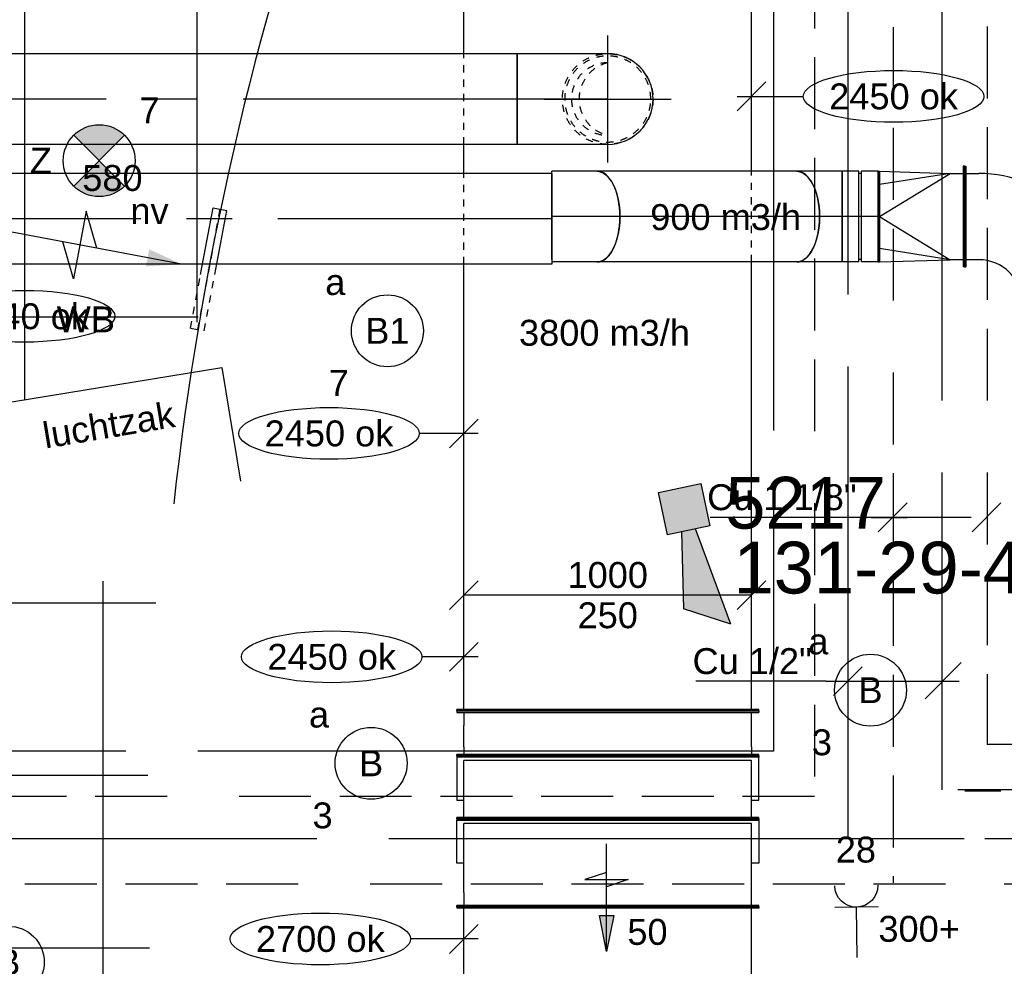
# Model space of a CAD drawing. Extents: x -132501 to 411300, y -42818 to 427495.
# Tile 103 of 256: x 33516 to 36939, y 24250 to 27539. Entities that reach past the tile are written whole.
import ezdxf
from ezdxf.enums import TextEntityAlignment as Align

# ---------------------------------------------------------------- set-up
doc = ezdxf.new("R2010")
doc.units = 0
doc.header["$LTSCALE"] = 50
for name, pattern in [('2322140', [45, 40, -5]), ('2322203', [45, 5, -2, 5, -2, 5, -2, 5, -2, 5, -2, 5, -5]), ('CENTER2', [28.575, 19.05, -3.175, 3.175, -3.175]), ('STREEPJES', [0.1, 0.05, -0.05])]:
    doc.linetypes.add(name, pattern=pattern)
doc.layers.get('0').update_dxf_attribs({"linetype": 'CONTINUOUS'})
for name, color, linetype in [('45 Plafond 2D arcering', 7, 'CONTINUOUS'), ('brandmeldserienummers', 1, 'CONTINUOUS'), ('EL6222--', 3, 'CONTINUOUS'), ('EL6311--', 3, 'CONTINUOUS'), ('EL6350--', 3, 'CONTINUOUS'), ('EL6511--', 3, 'CONTINUOUS'), ('WL524---', 90, 'CONTINUOUS'), ('WL5448--', 4, 'CONTINUOUS'), ('WL570---_RETOUR', 112, 'CONTINUOUS'), ('WL570---_RETOUR_HL', 8, 'CONTINUOUS'), ('WL570---_RETOUR_RST', 2, 'CONTINUOUS'), ('WL570---_RETOUR_RST_HL', 1, 'CONTINUOUS'), ('WL570---_TOEVOER', 3, 'CONTINUOUS'), ('WL570---_TOEVOER_HL', 8, 'CONTINUOUS'), ('WM5448--', 1, 'CONTINUOUS'), ('WM570---_RETOUR', 1, 'CONTINUOUS'), ('WM570---_RETOUR_PR', 1, 'CONTINUOUS'), ('WM570---_RETOUR_RST_PR', 1, 'CONTINUOUS'), ('WM570---_TOEVOER', 1, 'CONTINUOUS'), ('WM570---_TOEVOER_PR', 1, 'CONTINUOUS')]:
    doc.layers.add(name, color=color, linetype=linetype)
doc.styles.add('BURO-018', font='ARIAL.TTF', dxfattribs={"height": 63})

# ---------------------------------------------------------------- blocks, each defined once
blk = doc.blocks.new('E00028')
at = {"color": 0, "linetype": 'Continuous'}
for p, q in [((1.5, 11), (-1.5, 9.268)), ((1.5, 11), (0.5, 4)), ((-0.5, 4), (-1.5, 9.268)), ((-1.5, 4), (-1.5, 1)), ((1.5, 4), (-1.5, 4)), ((1.5, 1), (1.5, 4)), ((-1.5, 1), (1.5, 1))]:
    blk.add_line(p, q, dxfattribs=at)
for points in [[(-1.5, 9.268), (1.5, 11), (-0.5, 4), (0.5, 4)], [(-1.5, 4), (1.5, 4), (-1.5, 1), (1.5, 1)]]:
    blk.add_solid(points, dxfattribs=at)
at = {"color": 0, "linetype": 'Continuous', "style": 'BURO-018'}
blk.add_attdef('E_TEXT1', text='', height=1.8, dxfattribs=at).set_placement((0, 13.5), align=Align.MIDDLE)
at = {"color": 0, "linetype": 'Continuous', "style": 'BURO-018', "flags": 1}
blk.add_attdef('E_MATCODE', (0, 0), '', height=1.8, dxfattribs=at)
blk = doc.blocks.new('1115B3A')
at = {"color": 0, "linetype": 'Continuous'}
blk.add_circle((0, 0), 2.5, dxfattribs=at)
at = {"color": 0, "linetype": 'Continuous', "style": 'BURO-018'}
for tag, p in [('E_GKAST', (0, 8)), ('E_GROEP', (0, 5)), ('E_SGROEP', (4.5, 5)), ('E_ARMCODE', (0, 0)), ('E_SLET', (4.5, -1))]:
    blk.add_attdef(tag, text='', height=1.8, dxfattribs=at).set_placement(p, align=Align.MIDDLE)
blk = doc.blocks.new('E00018')
at = {"color": 0, "linetype": 'Continuous'}
for p, q in [((-1.768, -1.768), (1.768, 1.768)), ((1.768, -1.768), (-1.768, 1.768))]:
    blk.add_line(p, q, dxfattribs=at)
at = {"color": 0, "linetype": 'Continuous', "const_width": 2.5}
for points in [[(-0.884, 0.884, -0.198912), (0, 1.25, -0.198912), (0.884, 0.884, -1)], [(-0.884, -0.884, 0.198912), (0, -1.25, 0.198912), (0.884, -0.884, 1)]]:
    blk.add_lwpolyline(points, format="xyb", dxfattribs=at)
blk = doc.blocks.new('1115B3A-NO1')
at = {"color": 0, "linetype": 'Continuous'}
blk.add_circle((0, 0), 2.5, dxfattribs=at)
at = {"color": 0, "zscale": 50}
blk.add_blockref('E00018', (0, 0), dxfattribs=at)
at = {"color": 0, "linetype": 'Continuous', "style": 'BURO-018'}
for tag, p in [('E_GKAST', (0, 8)), ('E_GROEP', (0, 5)), ('E_SGROEP', (4.5, 5)), ('E_ARMCODE', (0, 0)), ('E_SLET', (4.5, -1))]:
    blk.add_attdef(tag, text='', height=1.8, dxfattribs=at).set_placement(p, align=Align.MIDDLE)
blk = doc.blocks.new('111304')
at = {"color": 0, "linetype": 'Continuous'}
for p, q in [((-1.5, 4.5), (1.5, 4.5)), ((0, 1), (0, 4.5))]:
    blk.add_line(p, q, dxfattribs=at)
blk.add_arc((0, 6), 1.5, 180, 0, dxfattribs=at)
at = {"color": 0, "linetype": 'Continuous', "style": 'BURO-018'}
for tag, p in [('E_GKAST', (0, 11.5)), ('E_GROEP', (0, 8.5)), ('E_SGROEP', (4.5, 8.5))]:
    blk.add_attdef(tag, text='', height=1.8, dxfattribs=at).set_placement(p, align=Align.MIDDLE)
at = {"color": 0, "linetype": 'Continuous', "style": 'BURO-018', "flags": 1}
for tag, p in [('E_VERMCODE', (13, 8.5)), ('E_MATCODE', (0, 0))]:
    blk.add_attdef(tag, text='', height=1.8, dxfattribs=at).set_placement(p, align=Align.MIDDLE)
blk = doc.blocks.new('LU-PIJL6')
at = {"color": 0, "linetype": 'Continuous'}
for p, q in [((-5, -1.5), (-5, 1.5)), ((-5, 1.5), (-4.5, 0)), ((0, 0), (-7.5, 0)), ((-5.5, 0), (-5, -1.5)), ((-2.5, -0.5), (-2.5, 0.5)), ((-2.5, 0.5), (0, 0)), ((0, 0), (-2.5, -0.5))]:
    blk.add_line(p, q, dxfattribs=at)
blk.add_solid([(-2.5, 0.5), (-2.5, -0.5), (0, 0)], dxfattribs=at)
blk = doc.blocks.new('*U878')
at = {"layer": 'WM570---_TOEVOER', "color": 0, "ltscale": 10}
for p, q in [((50, -50), (-50, 50)), ((0, 50), (0, -196.3)), ((0, -196.3), (50, -196.3))]:
    blk.add_line(p, q, dxfattribs=at)
blk.add_ellipse((363.7, -196.3), major_axis=(313.7, 0), ratio=0.286888, dxfattribs=at)
at = {"layer": 'WM570---_TOEVOER', "color": 0, "style": 'BURO-018'}
blk.add_text('2840 ok', height=90, dxfattribs=at).set_placement((140, -241.3))
blk = doc.blocks.new('*U940')
at = {"color": 0, "ltscale": 10}
for p, q in [((0, 157.5, -3242.2), (10495.9, 157.5, -3242.2)), ((0, -157.5, -3242.2), (0, 157.5, -3242.2)), ((0, -157.5, -3242.2), (10495.9, -157.5, -3242.2))]:
    blk.add_line(p, q, dxfattribs=at)
at = {"layer": 'WL570---_TOEVOER_HL', "linetype": 'CENTER2'}
blk.add_line((0, 0, -3242.2), (10495.9, 0, -3242.2), dxfattribs=at)
at = {"layer": 'WM570---_TOEVOER_PR', "color": 1, "style": 'BURO-018'}
blk.add_attdef('POSNR', text='', height=90, dxfattribs=at).set_placement((0, 0), align=Align.MIDDLE)
blk = doc.blocks.new('*U945')
at = {"color": 0, "ltscale": 10}
for p, q in [((0, 157.5, -3242.2), (11325.6, 157.5, -3242.2)), ((0, -157.5, -3242.2), (0, 157.5, -3242.2)), ((0, -157.5, -3242.2), (11325.6, -157.5, -3242.2))]:
    blk.add_line(p, q, dxfattribs=at)
at = {"layer": 'WL570---_RETOUR_HL', "linetype": 'CENTER2'}
blk.add_line((0, 0, -3242.2), (11325.6, 0, -3242.2), dxfattribs=at)
at = {"layer": 'WM570---_RETOUR_PR', "color": 1, "style": 'BURO-018'}
blk.add_attdef('POSNR', text='', height=90, dxfattribs=at).set_placement((0, 0), align=Align.MIDDLE)
blk = doc.blocks.new('*U947')
at = {"color": 0, "ltscale": 10}
for p, q in [((-73.1, 157.5, -3242.2), (-37.2, 157.5, -3242.2)), ((-37.2, 157.5, -3242.2), (42.9, 157.5, -3242.2)), ((42.9, 157.5, -3242.2), (84.4, 157.5, -3242.2)), ((84.4, 149.6, -3242.2), (84.4, -157.5, -3242.2)), ((-73.1, -157.5, -3242.2), (-37.2, -157.5, -3242.2)), ((-37.2, -157.5, -3242.2), (42.9, -157.5, -3242.2)), ((42.9, -157.5, -3242.2), (84.4, -157.5, -3242.2))]:
    blk.add_line(p, q, dxfattribs=at)
at = {"color": 0, "ltscale": 10, "extrusion": (-3.40943e-32, 2.46519e-32, -1)}
blk.add_ellipse((-73.1, 0, -3242.2), major_axis=(0, -157.5), ratio=0.5, start_param=0, end_param=3.141593, dxfattribs=at)
at = {"layer": 'WL570---_TOEVOER_HL', "linetype": 'CENTER2'}
blk.add_line((-73.1, 0, -3242.2), (84.4, 0, -3242.2), dxfattribs=at)
at = {"layer": 'WM570---_TOEVOER_PR', "color": 1, "style": 'BURO-018'}
blk.add_attdef('POSNR', text='', height=90, dxfattribs=at).set_placement((0, 0), align=Align.MIDDLE)
blk = doc.blocks.new('*U948')
at = {"color": 0, "ltscale": 10}
for p, q in [((0, 157.5, -2799.4), (693.9, 157.5, -2799.4)), ((0, -157.5, -2799.4), (693.9, -157.5, -2799.4))]:
    blk.add_line(p, q, dxfattribs=at)
at = {"color": 0, "ltscale": 10, "extrusion": (7.54747e-49, 6.16298e-33, -1)}
blk.add_ellipse((0, 0, -2799.4), major_axis=(0, -157.5), ratio=0.5, start_param=0, end_param=3.141593, dxfattribs=at)
at = {"color": 0, "ltscale": 10}
blk.add_ellipse((693.9, 0, -2799.4), major_axis=(0, -157.5), ratio=0.5, start_param=3.141593, end_param=6.283185, dxfattribs=at)
at = {"layer": 'WL570---_TOEVOER_HL', "linetype": 'CENTER2'}
blk.add_line((0, 0, -2799.4), (693.9, 0, -2799.4), dxfattribs=at)
at = {"layer": 'WM570---_TOEVOER_PR', "color": 1, "style": 'BURO-018'}
blk.add_attdef('POSNR', text='', height=90, dxfattribs=at).set_placement((0, 0), align=Align.MIDDLE)
blk = doc.blocks.new('*U949')
at = {"color": 0, "ltscale": 10}
for p, q in [((-84.4, 157.5, -2757.2), (-42.9, 157.5, -2757.2)), ((-84.4, -157.5, -2757.2), (-84.4, 157.5, -2757.2)), ((-42.9, 157.5, -2757.2), (37.2, 157.5, -2757.2)), ((37.2, 157.5, -2757.2), (73.1, 157.5, -2757.2)), ((-84.4, -157.5, -2757.2), (-42.9, -157.5, -2757.2)), ((-42.9, -157.5, -2757.2), (37.2, -157.5, -2757.2)), ((37.2, -157.5, -2757.2), (73.1, -157.5, -2757.2))]:
    blk.add_line(p, q, dxfattribs=at)
blk.add_ellipse((73.1, 0, -2757.2), major_axis=(0, -157.5), ratio=0.5, start_param=3.141593, end_param=6.283185, dxfattribs=at)
at = {"layer": 'WL570---_TOEVOER_HL', "linetype": 'CENTER2'}
blk.add_line((-84.4, 0, -2757.2), (73.1, 0, -2757.2), dxfattribs=at)
at = {"layer": 'WM570---_TOEVOER_PR', "color": 1, "style": 'BURO-018'}
blk.add_attdef('POSNR', text='', height=90, dxfattribs=at).set_placement((0, 0), align=Align.MIDDLE)
blk = doc.blocks.new('*U950')
at = {"color": 0, "ltscale": 10}
for p, q in [((-62.5, 157.5, -2757.158), (-5, 157.5, -2757.158)), ((-62.5, 157.5, -2757.158), (-62.5, -157.5, -2757.158)), ((-5, 157.5, -2757.158), (-5, -157.5, -2757.158)), ((-5, 149.625, -2757.158), (5, 149.625, -2757.158)), ((5, 157.5, -2757.158), (62.5, 157.5, -2757.158)), ((5, 157.5, -2757.158), (5, -157.5, -2757.158)), ((62.5, 157.5, -2757.158), (62.5, -157.5, -2757.158)), ((-62.5, -157.5, -2757.158), (-5, -157.5, -2757.158)), ((-5, -149.625, -2757.158), (5, -149.625, -2757.158)), ((5, -157.5, -2757.158), (62.5, -157.5, -2757.158))]:
    blk.add_line(p, q, dxfattribs=at)
at = {"layer": 'WL570---_TOEVOER_HL', "linetype": 'CENTER2'}
blk.add_line((-62.5, 0, -2757.158), (62.5, 0, -2757.158), dxfattribs=at)
at = {"layer": 'WM570---_TOEVOER_PR', "color": 1, "style": 'BURO-018'}
blk.add_attdef('POSNR', text='', height=90, dxfattribs=at).set_placement((0, 0), align=Align.MIDDLE)
blk = doc.blocks.new('*U951')
at = {"color": 0, "ltscale": 10}
for p, q in [((-5, 175, -2724.7), (0, 175, -2724.7)), ((-5, -175, -2724.7), (-5, 175, -2724.7)), ((0, -175, -2724.7), (0, 175, -2724.7)), ((0, 150, -2724.7), (45, 150, -2724.7)), ((290, 157.5, -2724.7), (45, 150, -2724.7)), ((290, 0, -2724.7), (45, 150, -2724.7)), ((45, 150, -2724.7), (290, 111.4, -2724.7)), ((295, 157.5, -2724.7), (290, 157.5, -2724.7)), ((290, -157.5, -2724.7), (290, 157.5, -2724.7)), ((295, -157.5, -2724.7), (295, 157.5, -2724.7)), ((290, 0, -2724.7), (45, -150, -2724.7)), ((45, -150, -2724.7), (290, -111.4, -2724.7)), ((45, -150, -2724.7), (0, -150, -2724.7)), ((290, -157.5, -2724.7), (45, -150, -2724.7)), ((295, -157.5, -2724.7), (290, -157.5, -2724.7)), ((-5, -175, -2724.7), (0, -175, -2724.7))]:
    blk.add_line(p, q, dxfattribs=at)
at = {"layer": 'WM570---_TOEVOER_PR', "color": 1, "style": 'BURO-018'}
blk.add_attdef('POSNR', text='', height=90, dxfattribs=at).set_placement((0, 0), align=Align.MIDDLE)
blk = doc.blocks.new('*U952')
at = {"color": 0, "ltscale": 10}
for p, q in [((175, 700, -2724.7), (175, 695, -2724.7)), ((525, 700, -2724.7), (175, 700, -2724.7)), ((525, 695, -2724.7), (175, 695, -2724.7)), ((200, 650, -2724.7), (200, 695, -2724.7)), ((500, 695, -2724.7), (500, 650, -2724.7)), ((525, 700, -2724.7), (525, 695, -2724.7)), ((-100, 525, -2724.7), (-95, 525, -2724.7)), ((-100, -525, -2724.7), (-100, 525, -2724.7)), ((-95, -525, -2724.7), (-95, 525, -2724.7)), ((-95, 500, -2724.7), (0, 500, -2724.7)), ((50, 500, -2724.7), (0, 500, -2724.7)), ((500, 325, -2724.7), (495, 325, -2724.7)), ((495, -525, -2724.7), (495, 325, -2724.7)), ((500, -525, -2724.7), (500, 325, -2724.7)), ((450, 300, -2724.7), (50, 227, -2724.7)), ((450, 300, -2724.7), (495, 300, -2724.7)), ((0, 227, -2724.7), (77, 227, -2724.7)), ((0, -500, -2724.7), (-95, -500, -2724.7)), ((50, -500, -2724.7), (0, -500, -2724.7)), ((50, -500, -2724.7), (450, -500, -2724.7)), ((495, -500, -2724.7), (450, -500, -2724.7)), ((-100, -525, -2724.7), (-95, -525, -2724.7)), ((500, -525, -2724.7), (495, -525, -2724.7))]:
    blk.add_line(p, q, dxfattribs=at)
for centre, radius in [((50, 650, -2724.7), 150), ((77, 650, -2724.7), 423)]:
    blk.add_arc(centre, radius, 270, 0, dxfattribs=at)
at = {"layer": 'WM570---_TOEVOER_PR', "color": 1, "style": 'BURO-018'}
blk.add_attdef('POSNR', text='', height=90, dxfattribs=at).set_placement((0, 0), align=Align.MIDDLE)
blk = doc.blocks.new('*U953')
at = {"color": 0, "ltscale": 10}
for p, q in [((-157.5, 273.5, -3242.2), (-157.5, 315, -3242.2)), ((-157.5, 315, -3242.2), (157.5, 315, -3242.2)), ((157.5, 273.5, -3242.2), (157.5, 315, -3242.2)), ((-157.5, 193.4, -3242.2), (-157.5, 273.5, -3242.2)), ((157.5, 193.4, -3242.2), (157.5, 273.5, -3242.2)), ((-157.5, 121.6, -3242.2), (-157.5, 193.4, -3242.2)), ((157.5, 121.6, -3242.2), (157.5, 193.4, -3242.2)), ((-157.5, 62.9, -3242.2), (-157.5, 121.6, -3242.2)), ((157.5, 62.9, -3242.2), (157.5, 121.6, -3242.2)), ((-157.5, 21.5, -3242.2), (-157.5, 62.9, -3242.2)), ((157.5, 21.5, -3242.2), (157.5, 62.9, -3242.2)), ((-157.5, 0, -3242.2), (-157.5, 21.5, -3242.2)), ((157.5, 0, -3242.2), (157.5, 21.5, -3242.2))]:
    blk.add_line(p, q, dxfattribs=at)
blk.add_arc((0, 0, -3242.2), 157.5, 180, 0, dxfattribs=at)
at = {"layer": 'WL570---_RETOUR_HL', "linetype": 'CENTER2'}
blk.add_line((0, 0, -3242.2), (0, 315, -3242.2), dxfattribs=at)
at = {"layer": 'WM570---_RETOUR_PR', "color": 1, "style": 'BURO-018'}
blk.add_attdef('POSNR', text='', height=90, dxfattribs=at).set_placement((0, 0), align=Align.MIDDLE)
blk = doc.blocks.new('*U954')
at = {"color": 8, "linetype": 'STREEPJES', "ltscale": 10}
blk.add_circle((0, 0, -2754.6), 157.5, dxfattribs=at)
blk.add_circle((0, 0, -2754.6), 157.5, dxfattribs=at)
for centre, radius, start, end in [((0, 0, -2754.6), 126, 90, 270), ((29.9, 0, -2754.6), 129.5, 103.3512, 256.6488)]:
    blk.add_arc(centre, radius, start, end, dxfattribs=at)
at = {"layer": 'WL570---_RETOUR_HL', "linetype": 'CENTER2'}
for p, q in [((0, -220.5, -2754.6), (0, 220.5, -2754.6)), ((-220.5, 0, -2754.6), (220.5, 0, -2754.6))]:
    blk.add_line(p, q, dxfattribs=at)
blk.add_circle((0, 0, -2754.6), 0.075, dxfattribs=at)
at = {"layer": 'WM570---_RETOUR_PR', "color": 1, "style": 'BURO-018'}
blk.add_attdef('POSNR', text='', height=90, dxfattribs=at).set_placement((0, 0), align=Align.MIDDLE)
blk = doc.blocks.new('*U955')
at = {"color": 8, "linetype": 'STREEPJES', "ltscale": 10}
blk.add_circle((0, 0, -2699.7), 157.5, dxfattribs=at)
blk.add_arc((0, 0, -2699.7), 149.6, 0, 359.82, dxfattribs=at)
at = {"layer": 'WL570---_RETOUR_HL', "linetype": 'CENTER2'}
blk.add_circle((0, 0, -2699.7), 0.075, dxfattribs=at)
at = {"layer": 'WM570---_RETOUR_PR', "color": 1, "style": 'BURO-018'}
blk.add_attdef('POSNR', text='', height=90, dxfattribs=at).set_placement((0, 0), align=Align.MIDDLE)
blk = doc.blocks.new('*U956')
at = {"color": 0, "ltscale": 10}
for p, q in [((0, 525, -2574.7), (5, 525, -2574.7)), ((0, -525, -2574.7), (0, 525, -2574.7)), ((5, -525, -2574.7), (5, 525, -2574.7)), ((2483.5, 525, -2574.7), (2478.5, 525, -2574.7)), ((2478.5, -525, -2574.7), (2478.5, 525, -2574.7)), ((2483.5, -525, -2574.7), (2483.5, 525, -2574.7)), ((5, 500, -2574.7), (1553, 500, -2574.7)), ((1868, 500, -2574.7), (1969.1, 500, -2574.7)), ((2284.1, 500, -2574.7), (2478.5, 500, -2574.7)), ((5, -500, -2574.7), (1560.5, -500, -2574.7)), ((1875.5, -500, -2574.7), (2478.5, -500, -2574.7)), ((0, -525, -2574.7), (5, -525, -2574.7)), ((2483.5, -525, -2574.7), (2478.5, -525, -2574.7))]:
    blk.add_line(p, q, dxfattribs=at)
at = {"color": 8, "linetype": 'STREEPJES', "ltscale": 10}
for p, q in [((1553, 500, -2574.7), (1868, 500, -2574.7)), ((1969.1, 500, -2574.7), (2284.1, 500, -2574.7)), ((1560.5, -500, -2574.7), (1875.5, -500, -2574.7))]:
    blk.add_line(p, q, dxfattribs=at)
at = {"layer": 'WM570---_RETOUR_PR', "color": 1, "style": 'BURO-018'}
blk.add_attdef('POSNR', text='', height=90, dxfattribs=at).set_placement((0, 0), align=Align.MIDDLE)
blk = doc.blocks.new('*U957')
at = {"layer": 'WM570---_RETOUR', "color": 0, "ltscale": 10}
for p, q in [((-550, -50), (-450, 50)), ((450, -50), (550, 50)), ((500, 0), (-500, 0))]:
    blk.add_line(p, q, dxfattribs=at)
at = {"layer": 'WM570---_RETOUR', "color": 0, "style": 'BURO-018'}
for s, p in [('1000', (-139.8, 25)), ('250', (-104.9, -115)), ('250', (-104.9, -115))]:
    blk.add_text(s, height=90, dxfattribs=at).set_placement(p)
blk = doc.blocks.new('*U958')
at = {"layer": 'WM570---_RETOUR', "color": 0, "ltscale": 10}
for p, q in [((-50, -50), (50, 50)), ((50, 0), (-155, 0))]:
    blk.add_line(p, q, dxfattribs=at)
blk.add_ellipse((-468.7, 0), major_axis=(-313.7, 0), ratio=0.286888, dxfattribs=at)
at = {"layer": 'WM570---_RETOUR', "color": 0, "style": 'BURO-018'}
blk.add_text('2450 ok', height=90, dxfattribs=at).set_placement((-692.5, -45))
blk = doc.blocks.new('*U959')
at = {"color": 0, "ltscale": 10}
for p, q in [((-32.1, 525, -2574.7), (-27.8, 525, -2574.7)), ((-32.1, -525, -2574.7), (-32.1, 525, -2574.7)), ((-27.8, -525, -2574.7), (-27.8, 525, -2574.7)), ((123.7, 525, -2574.7), (118.7, 525, -2574.7)), ((118.7, 525, -2574.7), (118.7, -525, -2574.7)), ((123.7, 525, -2574.7), (123.7, -525, -2574.7)), ((-1.3, 500, -2574.7), (-27.8, 500, -2574.7)), ((-1.3, 500, -2574.7), (73.7, 500, -2574.7)), ((118.7, 500, -2574.7), (73.7, 500, -2574.7)), ((-1.3, -500, -2574.7), (-27.8, -500, -2574.7)), ((-1.3, -500, -2574.7), (73.7, -500, -2574.7)), ((73.7, -500, -2574.7), (118.7, -500, -2574.7)), ((-32.1, -525, -2574.7), (-27.8, -525, -2574.7)), ((123.7, -525, -2574.7), (118.7, -525, -2574.7))]:
    blk.add_line(p, q, dxfattribs=at)
at = {"layer": 'WM570---_RETOUR_PR', "color": 1, "style": 'BURO-018'}
blk.add_attdef('POSNR', text='', height=90, dxfattribs=at).set_placement((0, 0), align=Align.MIDDLE)
blk = doc.blocks.new('*U960')
at = {"color": 0, "ltscale": 10}
for p, q in [((75, 525, -2762.8), (79.3, 525, -2762.8)), ((75, -525, -2762.8), (75, 525, -2762.8)), ((79.3, -525, -2762.8), (79.3, 525, -2762.8)), ((289.5, 525, -2762.8), (139.5, 525, -2762.8)), ((139.5, 525, -2762.8), (139.5, 500, -2762.8)), ((293.8, 525, -2762.8), (289.5, 525, -2762.8)), ((289.5, -525, -2762.8), (289.5, 525, -2762.8)), ((293.8, -525, -2762.8), (293.8, 525, -2762.8)), ((79.3, 500, -2762.8), (277, 500, -2762.8)), ((277, -500, -2762.8), (277, 500, -2762.8)), ((79.3, -500, -2762.8), (277, -500, -2762.8)), ((139.5, -500, -2762.8), (139.5, -525, -2762.8)), ((75, -525, -2762.8), (79.3, -525, -2762.8)), ((139.5, -525, -2762.8), (289.5, -525, -2762.8)), ((293.8, -525, -2762.8), (289.5, -525, -2762.8))]:
    blk.add_line(p, q, dxfattribs=at)
at = {"layer": 'WM570---_RETOUR_PR', "color": 1, "style": 'BURO-018'}
blk.add_attdef('POSNR', text='', height=90, dxfattribs=at).set_placement((0, 0), align=Align.MIDDLE)
blk = doc.blocks.new('*U961')
at = {"color": 0, "ltscale": 10}
for p, q in [((-123.7, 525, -2824.7), (-118.7, 525, -2824.7)), ((-123.7, -525, -2824.7), (-123.7, 525, -2824.7)), ((-118.7, -525, -2824.7), (-118.7, 525, -2824.7)), ((27.8, 525, -2824.7), (177.8, 525, -2824.7)), ((27.8, 500, -2824.7), (27.8, 525, -2824.7)), ((182.1, 525, -2824.7), (177.8, 525, -2824.7)), ((177.8, 525, -2824.7), (177.8, -525, -2824.7)), ((182.1, 525, -2824.7), (182.1, -525, -2824.7)), ((-73.7, 500, -2824.7), (-118.7, 500, -2824.7)), ((-73.7, 500, -2824.7), (126.3, 500, -2824.7)), ((126.3, 500, -2824.7), (165.3, 500, -2824.7)), ((165.3, -500, -2824.7), (165.3, 500, -2824.7)), ((-118.7, -500, -2824.7), (-73.7, -500, -2824.7)), ((-73.7, -500, -2824.7), (126.3, -500, -2824.7)), ((27.8, -525, -2824.7), (27.8, -500, -2824.7)), ((126.3, -500, -2824.7), (165.3, -500, -2824.7)), ((-123.7, -525, -2824.7), (-118.7, -525, -2824.7)), ((177.8, -525, -2824.7), (27.8, -525, -2824.7)), ((182.1, -525, -2824.7), (177.8, -525, -2824.7))]:
    blk.add_line(p, q, dxfattribs=at)
at = {"layer": 'WM570---_RETOUR_PR', "color": 1, "style": 'BURO-018'}
blk.add_attdef('POSNR', text='', height=90, dxfattribs=at).set_placement((0, 0), align=Align.MIDDLE)
blk = doc.blocks.new('*U962')
at = {"color": 0, "ltscale": 10}
for p, q in [((0, 525, -2824.7), (5, 525, -2824.7)), ((5, -525, -2824.7), (5, 525, -2824.7)), ((1443.5, 525, -2824.7), (1438.5, 525, -2824.7)), ((1438.5, -525, -2824.7), (1438.5, 525, -2824.7)), ((1443.5, -525, -2824.7), (1443.5, 525, -2824.7)), ((5, 500, -2824.7), (1438.5, 500, -2824.7)), ((5, -500, -2824.7), (1438.5, -500, -2824.7)), ((0, -525, -2824.7), (5, -525, -2824.7)), ((1443.5, -525, -2824.7), (1438.5, -525, -2824.7))]:
    blk.add_line(p, q, dxfattribs=at)
at = {"color": 8, "linetype": 'STREEPJES', "ltscale": 10}
blk.add_line((0, -525, -2824.7), (0, 525, -2824.7), dxfattribs=at)
at = {"layer": 'WM570---_RETOUR_PR', "color": 1, "style": 'BURO-018'}
blk.add_attdef('POSNR', text='', height=90, dxfattribs=at).set_placement((0, 0), align=Align.MIDDLE)
blk = doc.blocks.new('*U963')
at = {"ltscale": 10}
blk.add_hatch(color=0, dxfattribs=at).paths.add_polyline_path([(96, 0), (216, 30), (216, -30)])
at = {"color": 8, "linetype": 'STREEPJES', "ltscale": 10}
for p, q in [((-24, 212.5), (-24, 14.1)), ((24, 212.5), (-24, 212.5)), ((0, -212.5), (0, 212.5)), ((24, 212.5), (24, 23.1))]:
    blk.add_line(p, q, dxfattribs=at)
at = {"color": 0, "ltscale": 10}
for p, q in [((456, -120), (456, 120)), ((456, 120), (516, 0)), ((-24, 14.1), (-24, -212.5)), ((24, 23.1), (24, -212.5)), ((96, 0), (696, 0)), ((396, 0), (456, -120)), ((24, -212.5), (-24, -212.5))]:
    blk.add_line(p, q, dxfattribs=at)
at = {"layer": 'WL570---_RETOUR_RST_HL', "linetype": 'CENTER2'}
blk.add_circle((0, 0), 0.075, dxfattribs=at)
at = {"layer": 'WL570---_RETOUR_RST', "color": 1, "style": 'BURO-018'}
for tag in ['MC', 'Q']:
    blk.add_attdef(tag, text='', height=90, dxfattribs=at).set_placement((0, 0), align=Align.MIDDLE)
at = {"layer": 'WM570---_RETOUR_RST_PR', "color": 1, "style": 'BURO-018'}
blk.add_attdef('POSNR', text='', height=90, dxfattribs=at).set_placement((0, 0), align=Align.MIDDLE)
blk = doc.blocks.new('*U991')
at = {"layer": 'WM570---_RETOUR', "color": 0, "ltscale": 10}
for p, q in [((-50, -50), (50, 50)), ((-50, 0), (179.8, 0))]:
    blk.add_line(p, q, dxfattribs=at)
blk.add_ellipse((493.5, 0), major_axis=(313.7, 0), ratio=0.286888, dxfattribs=at)
at = {"layer": 'WM570---_RETOUR', "color": 0, "style": 'BURO-018'}
blk.add_text('2450 ok', height=90, dxfattribs=at).set_placement((269.8, -45))
blk = doc.blocks.new('*U992')
at = {"layer": 'WM570---_RETOUR', "color": 0, "ltscale": 10}
for p, q in [((-50, -50), (50, 50)), ((50, 0), (-185.3, 0))]:
    blk.add_line(p, q, dxfattribs=at)
blk.add_ellipse((-499, 0), major_axis=(-313.7, 0), ratio=0.286888, dxfattribs=at)
at = {"layer": 'WM570---_RETOUR', "color": 0, "style": 'BURO-018'}
blk.add_text('2700 ok', height=90, dxfattribs=at).set_placement((-722.7, -45))
blk = doc.blocks.new('*U993')
at = {"layer": 'WM570---_RETOUR', "color": 0, "ltscale": 10}
for p, q in [((-50, -50), (50, 50)), ((50, 0), (-145.6, 0))]:
    blk.add_line(p, q, dxfattribs=at)
blk.add_ellipse((-459.3, 0), major_axis=(-313.7, 0), ratio=0.286888, dxfattribs=at)
at = {"layer": 'WM570---_RETOUR', "color": 0, "style": 'BURO-018'}
blk.add_text('2450 ok', height=90, dxfattribs=at).set_placement((-683, -45))
blk = doc.blocks.new('*U1542', base_point=(36572.5, 25240.3, 2900))
at = {"color": 0, "linetype": 'Continuous'}
for p, q in [((36622.5, 25290.3, 2900), (36522.5, 25190.3, 2900)), ((36497.5, 25240.3, 2900), (36044.5, 25240.3, 2900)), ((36497.5, 25240.3, 2900), (36622.5, 25240.3, 2900))]:
    blk.add_line(p, q, dxfattribs=at)
at = {"color": 0, "linetype": 'Continuous', "style": 'BURO-018'}
blk.add_text('Cu 1/2"', height=90, dxfattribs=at).set_placement((36447.5, 25265.3, 2900), align=Align.RIGHT)
blk = doc.blocks.new('GAFGHYHY')
at = {"layer": '45 Plafond 2D arcering', "linetype": 'Continuous'}
h = blk.add_hatch(dxfattribs=at)
h.set_pattern_fill('RASTER_600_0002', color=8, style=0, pattern_type=2)
h.set_pattern_definition([(0, (331133.4, 276706.76), (0, 600), []), (90, (331133.4, 276706.76), (-600, 0), [])])
h.paths.add_polyline_path([(330102.4, 277226.8), (330102.4, 267962.6), (333164.5, 268137.3), (336801.4, 268708.1), (338943, 269055.5, -0.034996), (339263, 270498.2), (331563.4, 270498.2), (331563.4, 276188.2), (342039.4, 276188.2), (342039.4, 275147.7, -0.046998), (343602.4, 276431.1), (343602.4, 277226.8)], flags=0)
h = blk.add_hatch(dxfattribs=at)
h.set_pattern_fill('RASTER_600_0002', color=8, style=0, pattern_type=2)
h.set_pattern_definition([(0, (329606.6, 263113), (0, 600), []), (90, (329606.6, 263113), (-600, 0), [])])
h.paths.add_polyline_path([(314958.4, 262579.2), (311651.4, 262579.2), (311651.4, 260865.8), (318334.4, 260865.8), (318334.4, 255497.5), (322319.4, 254963.9), (325862.9, 254725.7), (325862.9, 257249.3), (333290.9, 257249.3), (333290.9, 254942.5), (336798.3, 255489.7), (340391.3, 256042.1), (347581.1, 257147.4), (347540, 258187), (344346.2, 258187), (344274, 258060.1, -0.292774), (338835.2, 268361), (333245.8, 267502.2), (329585.4, 267292.1), (328865.2, 267293.5, 0.013134), (328865.7, 267533.5), (329496.9, 267532.3), (329497.1, 270676.8), (328743.1, 270676.8), (328743.1, 270841.8), (329497.1, 270841.8), (329497.1, 272301.8), (326028.6, 272301.8), (326028.6, 270841.8), (326783.1, 270841.8), (326783.1, 270676.8), (326008.6, 270676.8), (315530.3, 270676.8, -0.063565), (316101.1, 268525.1), (316090.1, 268527.3, -0.003567), (316103.7, 268406.4), (316579.8, 268479.9), (316533, 268710.4), (316694, 268745.3, -0.13568), (316434, 263929), (316278, 263981), (316414.8, 264432), (314732.6, 264432, 0.018168)], flags=0)
h.paths.add_polyline_path([(325877.2, 261732.8, -51.816741), (326135.7, 261974.1), (326121.5, 261988.2), (325864.1, 261748)], flags=0)
h.paths.add_polyline_path([(329466.1, 263438.9, -1), (335716.1, 263438.9, -1)], flags=0)
h.paths.add_polyline_path([(339101.7, 258177.8, -1), (333851.7, 258177.8, -1)], flags=0)

msp = doc.modelspace()

# ---------------------------------------------------------------- linework, layer by layer
at = {"layer": 'WL5448--', "linetype": '2322140'}
for p, q in [((36721.1845, 30465.5381, 2900), (36721.1845, 24862.7232, 2900)), ((36394.788, 28584.5923, 2900), (36394.788, 24693.284, 2900)), ((36135.8859, 28112.0298, 2900), (36135.8859, 24997.3065, 2900)), ((38715.79, 25020.2604, 2900), (36878.7218, 25020.2604, 2900)), ((36135.8859, 24997.3065, 2900), (31036.9618, 24997.3065, 2900)), ((36799.5221, 24692.9719, 2900), (32939.2892, 24692.9719, 2900)), ((38870.3938, 24692.9719, 2900), (36679.9627, 24692.9719, 2900))]:
    msp.add_line(p, q, dxfattribs=at)
at = {"layer": 'WL5448--', "linetype": '2322203'}
for p, q in [((36878.7218, 30465.4277, 2900), (36878.7218, 25020.2604, 2900)), ((36552.3253, 28562.8704, 2900), (36552.3253, 24539.747, 2900)), ((36278.7997, 28108.8949, 2900), (36278.7997, 24839.7693, 2900)), ((38777.5386, 24862.7232, 2900), (36721.1845, 24862.7232, 2900)), ((36278.7997, 24839.7693, 2900), (31189.6981, 24839.7693, 2900)), ((36734.268, 24535.4347, 2900), (32992.437, 24535.4347, 2900)), ((38937.6453, 24535.4347, 2900), (36733.1105, 24535.4347, 2900))]:
    msp.add_line(p, q, dxfattribs=at)
at = {"layer": 'WL570---_RETOUR_RST'}
for p, q in [((28327.7078, 25374.4252), (34219.4972, 26330.064)), ((34219.4972, 26330.064), (34283.5396, 25935.2241))]:
    msp.add_line(p, q, dxfattribs=at)
msp.add_arc((44829.5535, 24665.8452), 10843.3846, 121.44422632, 173.69379983, dxfattribs=at)
at = {"layer": 'WM5448--'}
for p, q in [((36600.5075, 25859.8414, 2900), (36500.5075, 25759.8414, 2900)), ((36926.9531, 25859.8414, 2900), (36826.9531, 25759.8414, 2900)), ((36475.5075, 25809.8414, 2900), (35916.1219, 25809.8414, 2900)), ((36823.7157, 25809.8414, 2900), (36264.3301, 25809.8414, 2900)), ((36475.5075, 25809.8414, 2900), (36600.5075, 25809.8414, 2900)), ((36663.3237, 25178.7196), (36788.1886, 25305.06)), ((36444.9492, 25240.3162, 2900), (36781.9448, 25240.3162, 2900)), ((36801.9531, 24859.9881, 2900), (36926.9531, 24859.9881, 2900))]:
    msp.add_line(p, q, dxfattribs=at)

# ---------------------------------------------------------------- block references
at = {"layer": 'EL6222--'}
ref = msp.add_blockref('111304', (36427.3126, 24230.3869), dxfattribs=dict(at, xscale=-49.99999999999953, yscale=49.99999999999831, zscale=50, rotation=0.6120669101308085))
ref.add_attrib('E_GROEP', '28', dxfattribs={"layer": '0', "color": 1, "linetype": 'Continuous', "height": 90, "style": 'BURO-018'}).set_placement((36422.7726, 24655.3627), align=Align.MIDDLE)
at = {"layer": 'EL6311--'}
ref = msp.add_blockref('1115B3A', (34794.3985, 26458.1077), dxfattribs=dict(at, xscale=50.00000000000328, yscale=50.00000000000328, zscale=50, rotation=181.9948371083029))
ref.add_attrib('E_ARMCODE', 'B1', dxfattribs={"layer": '0', "color": 1, "linetype": 'Continuous', "height": 90, "style": 'BURO-018'}).set_placement((34794.3985, 26458.1077), align=Align.MIDDLE)
ref.add_attrib('E_SLET', 'a', dxfattribs={"layer": '0', "color": 1, "linetype": 'Continuous', "height": 90, "style": 'BURO-018'}).set_placement((34613.413, 26626.91), align=Align.MIDDLE)
ref.add_attrib('E_GROEP', '7', dxfattribs={"layer": '0', "color": 1, "linetype": 'Continuous', "height": 90, "style": 'BURO-018'}).set_placement((34625.5963, 26277.1221), align=Align.MIDDLE)
ref = msp.add_blockref('1115B3A', (36473.4938, 25209.231), dxfattribs=dict(at, xscale=50.00000000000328, yscale=50.00000000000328, zscale=50, rotation=181.9948371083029))
ref.add_attrib('E_ARMCODE', 'B', dxfattribs={"layer": '0', "color": 1, "linetype": 'Continuous', "height": 90, "style": 'BURO-018'}).set_placement((36473.4938, 25209.231), align=Align.MIDDLE)
ref.add_attrib('E_SLET', 'a', dxfattribs={"layer": '0', "color": 1, "linetype": 'Continuous', "height": 90, "style": 'BURO-018'}).set_placement((36292.5082, 25378.0333), align=Align.MIDDLE)
ref.add_attrib('E_GROEP', '3', dxfattribs={"layer": '0', "color": 1, "linetype": 'Continuous', "height": 90, "style": 'BURO-018'}).set_placement((36304.6915, 25028.2454), align=Align.MIDDLE)
ref = msp.add_blockref('1115B3A', (34737.8715, 24955.1491), dxfattribs=dict(at, xscale=50.00000000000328, yscale=50.00000000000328, zscale=50, rotation=181.9948371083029))
ref.add_attrib('E_ARMCODE', 'B', dxfattribs={"layer": '0', "color": 1, "linetype": 'Continuous', "height": 90, "style": 'BURO-018'}).set_placement((34737.8715, 24955.1491), align=Align.MIDDLE)
ref.add_attrib('E_SLET', 'a', dxfattribs={"layer": '0', "color": 1, "linetype": 'Continuous', "height": 90, "style": 'BURO-018'}).set_placement((34556.8859, 25123.9514), align=Align.MIDDLE)
ref.add_attrib('E_GROEP', '3', dxfattribs={"layer": '0', "color": 1, "linetype": 'Continuous', "height": 90, "style": 'BURO-018'}).set_placement((34569.0692, 24774.1635), align=Align.MIDDLE)
ref = msp.add_blockref('1115B3A', (33476.8166, 24264.2992), dxfattribs=dict(at, xscale=50.00000000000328, yscale=50.00000000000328, zscale=50, rotation=181.9948371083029))
ref.add_attrib('E_ARMCODE', 'B', dxfattribs={"layer": '0', "color": 1, "linetype": 'Continuous', "height": 90, "style": 'BURO-018'}).set_placement((33476.8166, 24264.2992), align=Align.MIDDLE)
ref.add_attrib('E_SLET', 'a', dxfattribs={"layer": '0', "color": 1, "linetype": 'Continuous', "height": 90, "style": 'BURO-018'}).set_placement((33295.831, 24433.1015), align=Align.MIDDLE)
ref.add_attrib('E_GROEP', '3', dxfattribs={"layer": '0', "color": 1, "linetype": 'Continuous', "height": 90, "style": 'BURO-018'}).set_placement((33308.0143, 24083.3136), align=Align.MIDDLE)
at = {"layer": 'EL6350--'}
ref = msp.add_blockref('1115B3A-NO1', (33792.6093, 27049.3186), dxfattribs=dict(at, xscale=50, yscale=50, zscale=50))
ref.add_attrib('E_ARMCODE', 'Z', dxfattribs={"layer": '0', "color": 1, "linetype": 'Continuous', "height": 90, "style": 'BURO-018'}).set_placement((33589.831, 27049.3186), align=Align.MIDDLE)
ref.add_attrib('E_SLET', 'nv', dxfattribs={"layer": '0', "color": 1, "linetype": 'Continuous', "height": 90, "style": 'BURO-018'}).set_placement((33967.6093, 26874.3186), align=Align.MIDDLE)
ref.add_attrib('E_GROEP', '7', dxfattribs={"layer": '0', "color": 1, "linetype": 'Continuous', "height": 90, "style": 'BURO-018'}).set_placement((33967.6093, 27224.3186), align=Align.MIDDLE)
at = {"layer": 'EL6511--', "xscale": -50.00000000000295, "yscale": 50.00000000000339, "zscale": 50, "rotation": 192.0754671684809}
msp.add_blockref('E00028', (35799.545, 25960.7034), dxfattribs=at)
at = {"layer": 'WL524---'}
msp.add_blockref('GAFGHYHY', (-304837.0445, -242743.8149), dxfattribs=at)
at = {"layer": 'WL570---_RETOUR'}
for name, p, rotation in [('*U956', (35560.297, 25136.9729, 2574.6582), 90), ('*U945', (35245.297, 27263.5646, 3242.1582), 180), ('*U953', (35560.297, 27263.5646, 3242.1582), 90), ('*U959', (35560.297, 25013.2869, 2574.6582), 90), ('*U960', (35560.297, 24687.3894, 2762.8152), 90), ('*U961', (35560.297, 24580.2742, 2824.6582), 90), ('*U962', (35560.297, 23013.0889, 2824.6582), 90)]:
    msp.add_blockref(name, p, dxfattribs=dict(at, rotation=rotation))
for name, p in [('*U954', (35560.297, 27263.5646, 2754.5582)), ('*U955', (35560.297, 27263.5646, 2699.6582))]:
    msp.add_blockref(name, p, dxfattribs=at)
at = {"layer": 'WL570---_RETOUR', "xscale": 50, "yscale": 50, "zscale": 50, "rotation": 270}
msp.add_blockref('LU-PIJL6', (35556.2701, 24300.8947), dxfattribs=at)
at = {"layer": 'WL570---_RETOUR_RST'}
ref = msp.add_blockref('*U963', (34173.3137, 26671.7224), dxfattribs=dict(at, rotation=169.3396686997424))
ref.add_attrib('Q', '580', dxfattribs={"color": 1, "height": 90, "style": 'BURO-018'}).set_placement((33838.7481, 26989.0898, -2624), align=Align.MIDDLE)
ref.add_attrib('MC', 'WB', dxfattribs={"color": 1, "height": 90, "style": 'BURO-018'}).set_placement((33746.2549, 26497.7193, -2624), align=Align.MIDDLE)
at = {"layer": 'WL570---_TOEVOER'}
for name, p, rotation in [('*U940', (35366.4965, 26847.4803, 3242.1582), 180), ('*U947', (35450.8965, 26854.9803, 3242.1582), 180), ('*U948', (36217.8486, 26854.9803, 2799.3582), 180), ('*U949', (36290.9411, 26854.9803, 2757.1582), 180), ('*U950', (36437.8411, 26854.9803, 2757.1582), 180), ('*U951', (36795.3411, 26854.9803, 2724.6582), 180), ('*U952', (37500.3411, 26504.9803, 2724.6582), 90)]:
    msp.add_blockref(name, p, dxfattribs=dict(at, rotation=rotation))
at = {"layer": 'WM5448--'}
msp.add_blockref('*U1542', (36394.9492, 25240.3162, 2900), dxfattribs=at)
at = {"layer": 'WM570---_RETOUR'}
for name, p in [('*U991', (36060.297, 27272.7394, 2574.6582)), ('*U958', (35060.297, 26101.5757, 2574.6582)), ('*U957', (35560.297, 25539.6438, 2574.6582)), ('*U993', (35060.297, 25325.181, 2574.6582)), ('*U992', (35060.297, 24344.7978, 2824.6582))]:
    msp.add_blockref(name, p, dxfattribs=at)
at = {"layer": 'WM570---_TOEVOER'}
msp.add_blockref('*U878', (33169.662, 26704.9803, 2964.6582), dxfattribs=at)

# ---------------------------------------------------------------- texts
at = {"layer": 'brandmeldserienummers', "color": 1, "style": 'BURO-018'}
for s, p in [('5217', (35968.5617, 25770.5594)), ('131-29-40-8', (35997.3212, 25545.2575))]:
    msp.add_text(s, height=180, dxfattribs=at).set_placement(p)
at = {"layer": 'EL6222--', "color": 1, "style": 'BURO-018'}
msp.add_text('300+', height=90, dxfattribs=at).set_placement((36501.1056, 24334.9461))
at = {"layer": 'WL570---_TOEVOER', "color": 1, "style": 'BURO-018'}
msp.add_text('50', height=90, dxfattribs=at).set_placement((35628.466, 24324.2953))
at = {"layer": 'WM5448--', "style": 'BURO-018'}
msp.add_text('Cu 1 1/8"', height=90, dxfattribs=at).set_placement((36425.5075, 25834.8414, 2900), align=Align.RIGHT)
at = {"layer": 'WM570---_TOEVOER', "style": 'BURO-018'}
for s, p in [('900 m3/h', (35708.1121, 26808.2729)), ('3800 m3/h', (35251.9206, 26406.3043))]:
    msp.add_text(s, height=90, dxfattribs=at).set_placement(p)
msp.add_text('luchtzak', height=90, rotation=9.4766859, dxfattribs=at).set_placement((33605.399, 26048.6657))

doc.saveas('drawing.dxf')
